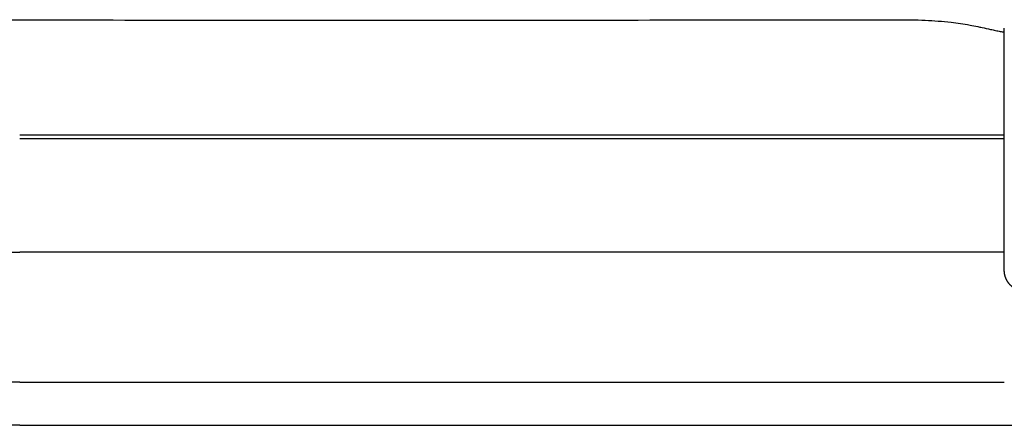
# Model space of a CAD drawing. Header units: millimetres. Extents: x -8186 to -3879, y 0 to 1739.
# Tile 10 of 11: x -4682 to -4228, y 1549 to 1736. Entities that reach past the tile are written whole.
import ezdxf

# ---------------------------------------------------------------- set-up
doc = ezdxf.new("R2010")
doc.units = ezdxf.units.MM
doc.header["$MEASUREMENT"] = 0
doc.layers.add('Make2D$visible$lines', color=7, linetype='Continuous', true_color=0x000000)

msp = doc.modelspace()

# ---------------------------------------------------------------- linework, layer by layer
at = {"layer": 'Make2D$visible$lines'}
for points, degree in [([(-4879.78, 1736.46), (-4813.76, 1736.45), (-4747.74, 1736.42), (-4681.73, 1736.38)], 3), ([(-4337.26, 1736.4), (-4328.26, 1736.41), (-4319.26, 1736.43)], 2), ([(-4681.74, 1681.63), (-4509.5, 1681.63), (-4337.26, 1681.63)], 2), ([(-4337.26, 1683.2), (-4509.5, 1683.2), (-4681.73, 1683.2)], 2), ([(-4319.26, 1683.21), (-4328.26, 1683.21), (-4337.26, 1683.21)], 2), ([(-4319.26, 1683.2), (-4328.26, 1683.2), (-4337.26, 1683.2)], 2), ([(-4337.26, 1681.63), (-4328.26, 1681.63), (-4319.26, 1681.63)], 2), ([(-4337.26, 1681.62), (-4328.26, 1681.62), (-4319.26, 1681.62)], 2), ([(-4227.63, 1683.2), (-4273.44, 1683.2), (-4319.26, 1683.2)], 2), ([(-4319.26, 1681.63), (-4273.44, 1681.63), (-4227.63, 1681.63)], 2), ([(-4881.73, 1629.13), (-4781.73, 1629.13), (-4681.73, 1629.13)], 2), ([(-4227.63, 1629.13), (-4454.68, 1629.13), (-4681.73, 1629.13)], 2), ([(-4681.73, 1569.13), (-4781.73, 1569.13), (-4881.73, 1569.13)], 2), ([(-4681.73, 1569.13), (-4454.68, 1569.13), (-4227.63, 1569.13)], 2), ([(-4681.73, 1549.23), (-4781.73, 1549.23), (-4881.73, 1549.23)], 2), ([(-4681.73, 1549.23), (-4307.96, 1549.23), (-3934.19, 1549.23)], 2)]:
    msp.add_open_spline(points, degree=degree, dxfattribs=at)
for points, knots in [([(-4681.73, 1736.38), (-4624.31, 1736.31), (-4566.91, 1736.22), (-4452.09, 1736.23), (-4394.68, 1736.33), (-4337.26, 1736.4)], [103.767993, 103.767993, 103.767993, 103.767993, 276.005827, 276.005827, 448.24366, 448.24366, 448.24366, 448.24366]), ([(-4277.26, 1736.47), (-4275.06, 1736.47), (-4270.65, 1736.44), (-4262.29, 1736.17), (-4253.19, 1735.53), (-4245.14, 1734.36), (-4240.4, 1733.41), (-4237.24, 1732.72), (-4234.53, 1732.1), (-4231.72, 1731.5), (-4229.61, 1731.1), (-4228.25, 1730.88), (-4227.63, 1730.78)], [0, 0, 0, 0, 6.604429, 13.208268, 25.102185, 33.958407, 37.61182, 39.604367, 43.639283, 45.950009, 48.216451, 50.097399, 50.097399, 50.097399, 50.097399]), ([(-4227.63, 1620.81), (-4227.63, 1647.49), (-4227.63, 1674.17), (-4227.63, 1700.86), (-4227.63, 1701.55), (-4227.63, 1705.56), (-4227.63, 1712.37), (-4227.63, 1720.27), (-4227.63, 1725.27), (-4227.63, 1726.64), (-4227.63, 1727.27), (-4227.63, 1732.57), (-4227.63, 1732.31), (-4227.63, 1732.6)], [0, 0, 0, 0, 80.051766, 80.051766, 80.051766, 82.991756, 97.158671, 112.070244, 131.044604, 150.068956, 150.068956, 150.068956, 312.017748, 312.017748, 312.017748, 312.017748])]:
    msp.add_open_spline(points, degree=3, knots=knots, dxfattribs=at)
msp.add_rational_spline([(-4319.26, 1736.43), (-4298.26, 1736.47), (-4277.26, 1736.47)], [1, 0.999999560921, 1], degree=2, dxfattribs=at)
msp.add_rational_spline([(-4217.63, 1610.94), (-4218.55, 1610.94), (-4219.45, 1611.1), (-4220.41, 1611.28), (-4221.31, 1611.63), (-4222.26, 1612), (-4223.1, 1612.55), (-4223.97, 1613.11), (-4224.71, 1613.83), (-4225.44, 1614.56), (-4226.01, 1615.42), (-4226.56, 1616.25), (-4226.93, 1617.18), (-4227.29, 1618.08), (-4227.46, 1619.02), (-4227.63, 1619.91), (-4227.63, 1620.81)], [1, 0.995926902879, 1, 0.995411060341, 1, 0.994981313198, 1, 0.994671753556, 1, 0.994615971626, 1, 0.994835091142, 1, 0.995220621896, 1, 0.995781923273, 1], degree=2, knots=[0, 0, 0, 1.833657, 1.833657, 3.774011, 3.774011, 5.789518, 5.789518, 7.848429, 7.848429, 9.900389, 9.900389, 11.896969, 11.896969, 13.811112, 13.811112, 15.60809, 15.60809, 15.60809], dxfattribs=at)

doc.saveas('drawing.dxf')
